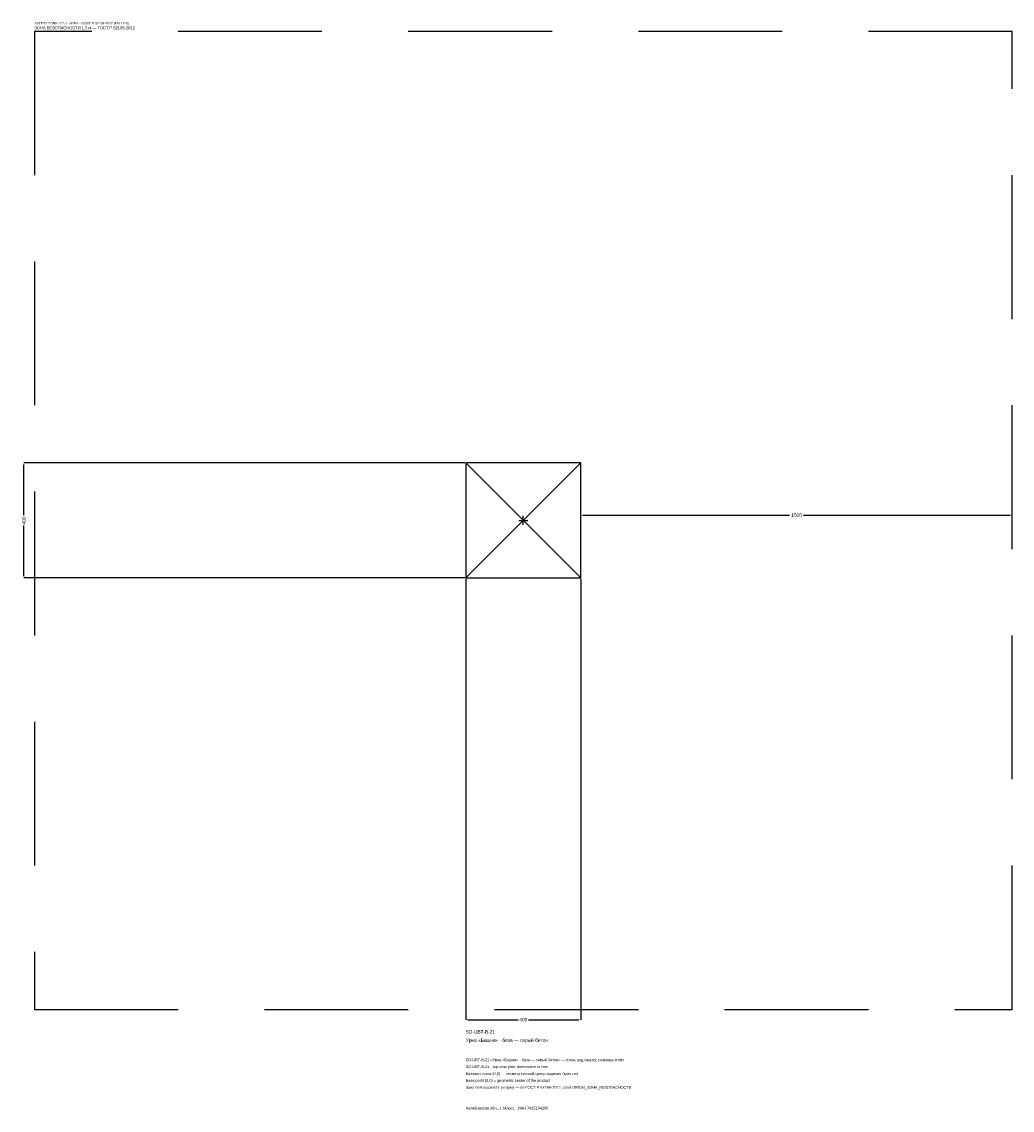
# Model space of a CAD drawing. Header units: metres. Extents: x -1744 to 1700, y -2050 to 1733.
import ezdxf

# ---------------------------------------------------------------- set-up
doc = ezdxf.new("R2010")
doc.units = ezdxf.units.M
doc.linetypes.add('DASHED', pattern=[800, 500, -300])
for name, color, linetype in [('ЗСК_ДАННЫЕ', 3, 'Continuous'), ('ЗСК_ЗОНА_БЕЗОПАСНОСТИ', 1, 'Continuous'), ('ЗСК_КОНТУР', 7, 'Continuous'), ('ЗСК_РАЗМЕРЫ', 8, 'Continuous')]:
    doc.layers.add(name, color=color, linetype=linetype)
doc.dimstyles.new('ORION', dxfattribs={"dimtxt": 12, "dimasz": 7.2, "dimexe": 1.25, "dimexo": 3.6, "dimtad": 1, "dimdec": 0, "dimcen": 2.5, "dimazin": 3, "dimtfac": 1, "dimtmove": 0, "dimatfit": 3})

# ---------------------------------------------------------------- blocks, each defined once
blk = doc.blocks.new('_CLOSEDFILLED')
at = {"color": 0, "linetype": 'BYBLOCK'}
blk.add_solid([(-1, 0.16), (0, 0), (-1, -0.16)], dxfattribs=at)
blk = doc.blocks.new('*D1')
for p, q in [((-200, -203.6), (-200, -1736)), ((200, -203.6), (200, -1736)), ((-192.8, -1736), (-18, -1736)), ((18, -1736), (192.8, -1736))]:
    blk.add_line(p, q)
at = {"layer": 'Defpoints'}
for p in [(-200, -200), (200, -200), (-200, -1736)]:
    blk.add_point(p, dxfattribs=at)
at = {"layer": 'ЗСК_РАЗМЕРЫ', "xscale": 7.199999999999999, "yscale": 7.199999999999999, "rotation": 180}
blk.add_blockref('_CLOSEDFILLED', (-200, -1736), dxfattribs=at)
at = {"layer": 'ЗСК_РАЗМЕРЫ', "xscale": 7.199999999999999, "yscale": 7.199999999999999}
blk.add_blockref('_CLOSEDFILLED', (200, -1736), dxfattribs=at)
at = {"layer": 'ЗСК_РАЗМЕРЫ', "insert": (0, -1736), "char_height": 12, "attachment_point": 5}
blk.add_mtext('400', dxfattribs=at)
blk = doc.blocks.new('*D2')
for p, q in [((-203.6, 200), (-1736, 200)), ((-1736, 18), (-1736, 192.8)), ((-1736, -192.8), (-1736, -18)), ((-203.6, -200), (-1736, -200))]:
    blk.add_line(p, q)
at = {"layer": 'Defpoints'}
for p in [(-200, 200), (-1736, -200), (-200, -200)]:
    blk.add_point(p, dxfattribs=at)
at = {"layer": 'ЗСК_РАЗМЕРЫ', "xscale": 7.199999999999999, "yscale": 7.199999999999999}
for p, rotation in [((-1736, 200), 90), ((-1736, -200), 270)]:
    blk.add_blockref('_CLOSEDFILLED', p, dxfattribs=dict(at, rotation=rotation))
at = {"layer": 'ЗСК_РАЗМЕРЫ', "insert": (-1736, 0), "char_height": 12, "attachment_point": 5, "rotation": 90}
blk.add_mtext('400', dxfattribs=at)
blk = doc.blocks.new('*D3')
for p, q in [((200, 3.6), (200, 18)), ((207.2, 18), (926, 18)), ((974, 18), (1692.8, 18)), ((1700, 3.6), (1700, 18))]:
    blk.add_line(p, q)
at = {"layer": 'Defpoints'}
for p in [(200, 18), (200, 0), (1700, 0)]:
    blk.add_point(p, dxfattribs=at)
at = {"layer": 'ЗСК_РАЗМЕРЫ', "xscale": 7.199999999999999, "yscale": 7.199999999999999, "rotation": 180}
blk.add_blockref('_CLOSEDFILLED', (200, 18), dxfattribs=at)
at = {"layer": 'ЗСК_РАЗМЕРЫ', "xscale": 7.199999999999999, "yscale": 7.199999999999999}
blk.add_blockref('_CLOSEDFILLED', (1700, 18), dxfattribs=at)
at = {"layer": 'ЗСК_РАЗМЕРЫ', "insert": (950, 18), "char_height": 12, "attachment_point": 5}
blk.add_mtext('1500', dxfattribs=at)
blk = doc.blocks.new('ОРИОН SD-UBT-B-21 Урна Башня · база — серый бетон')
at = {"layer": 'ЗСК_ЗОНА_БЕЗОПАСНОСТИ', "linetype": 'DASHED'}
blk.add_lwpolyline([(-1700, -1700), (1700, -1700), (1700, 1700), (-1700, 1700)], close=True, dxfattribs=at)
at = {"layer": 'ЗСК_КОНТУР'}
for p, q in [((-200, -200), (200, 200)), ((-200, 200), (200, -200))]:
    blk.add_line(p, q, dxfattribs=at)
blk.add_lwpolyline([(-200, -200), (200, -200), (200, 200), (-200, 200)], close=True, dxfattribs=at)
at = {"layer": 'ЗСК_РАЗМЕРЫ'}
for p, q in [((-16, 0), (16, 0)), ((0, -16), (0, 16))]:
    blk.add_line(p, q, dxfattribs=at)
at = {"layer": 'ЗСК_ДАННЫЕ'}
for tag, p in [('АРТИКУЛ', (-200, -1784)), ('НАИМЕНОВАНИЕ', (-200, -1812.8))]:
    blk.add_attdef(tag, p, '', height=12, dxfattribs=at)
at = {"layer": 'ЗСК_ДАННЫЕ', "flags": 1}
for tag, p in [('ПРОИЗВОДИТЕЛЬ', (-200, -1841.6)), ('ТЕЛЕФОН', (-200, -1870.4)), ('САЙТ', (-200, -1928)), ('АДРЕС', (-200, -1956.8)), ('РЕКВИЗИТЫ', (-200, -1985.6)), ('ГАБАРИТЫ', (-200, -2014.4)), ('ЗОНА_БЕЗОПАСНОСТИ', (-200, -2043.2))]:
    blk.add_attdef(tag, p, '', height=12, dxfattribs=at)
at = {"layer": 'ЗСК_ЗОНА_БЕЗОПАСНОСТИ', "color": 1}
for s, height, p in [('SAFETY ZONE / FALL AREA - GOST R 52169-2012 (EN 1176)', 8.4, (-1700, 1724)), ('ЗОНА БЕЗОПАСНОСТИ 1,5 м — ГОСТ Р 52169-2012', 10.2, (-1700, 1707.2))]:
    blk.add_text(s, height=height, dxfattribs=at).set_placement(p)
at = {"layer": 'ЗСК_РАЗМЕРЫ'}
dim = blk.add_linear_dim(base=(-1736, -200), p1=(-200, -200), p2=(-200, 200), angle=90, dimstyle='ORION', dxfattribs=at)
dim.commit()
dim.dimension.update_dxf_attribs({"geometry": '*D2', "text_midpoint": (-1736, 0)})
for base, p1, p2, picture, middle in [((200, 18), (200, 0), (1700, 0), '*D3', (950, 18)), ((-200, -1736), (-200, -200), (200, -200), '*D1', (0, -1736))]:
    dim = blk.add_linear_dim(base=base, p1=p1, p2=p2, dimstyle='ORION', dxfattribs=at)
    dim.commit()
    dim.dimension.update_dxf_attribs({"geometry": picture, "text_midpoint": middle})

msp = doc.modelspace()

# ---------------------------------------------------------------- block references
msp.add_blockref('ОРИОН SD-UBT-B-21 Урна Башня · база — серый бетон', (0, 0)).add_auto_attribs({'АРТИКУЛ': 'SD-UBT-B-21', 'НАИМЕНОВАНИЕ': 'Урна «Башня» · база — серый бетон'})

# ---------------------------------------------------------------- texts
at = {"layer": 'ЗСК_ДАННЫЕ', "color": 3}
for s, p in [('SD-UBT-B-21 «Урна «Башня» · база — серый бетон» — план, вид сверху, размеры в мм', (-200, -1880)), ('SD-UBT-B-21 - top view plan, dimensions in mm', (-200, -1904)), ('Челябинская обл., г. Миасс · ИНН 7415104200', (-200, -2048))]:
    msp.add_text(s, height=9.6, dxfattribs=at).set_placement(p)
at = {"layer": 'ЗСК_ДАННЫЕ', "color": 7}
for s, p in [('Базовая точка (0,0) — геометрический центр изделия (крестик)', (-200, -1928)), ('Base point (0,0) = geometric center of the product', (-200, -1952))]:
    msp.add_text(s, height=9.6, dxfattribs=at).set_placement(p)
at = {"layer": 'ЗСК_ДАННЫЕ', "color": 1}
msp.add_text('Зона безопасности (штрих) — по ГОСТ Р 52169-2012, слой ORION_ЗОНА_БЕЗОПАСНОСТИ', height=9.6, dxfattribs=at).set_placement((-200, -1976))

doc.saveas('drawing.dxf')
